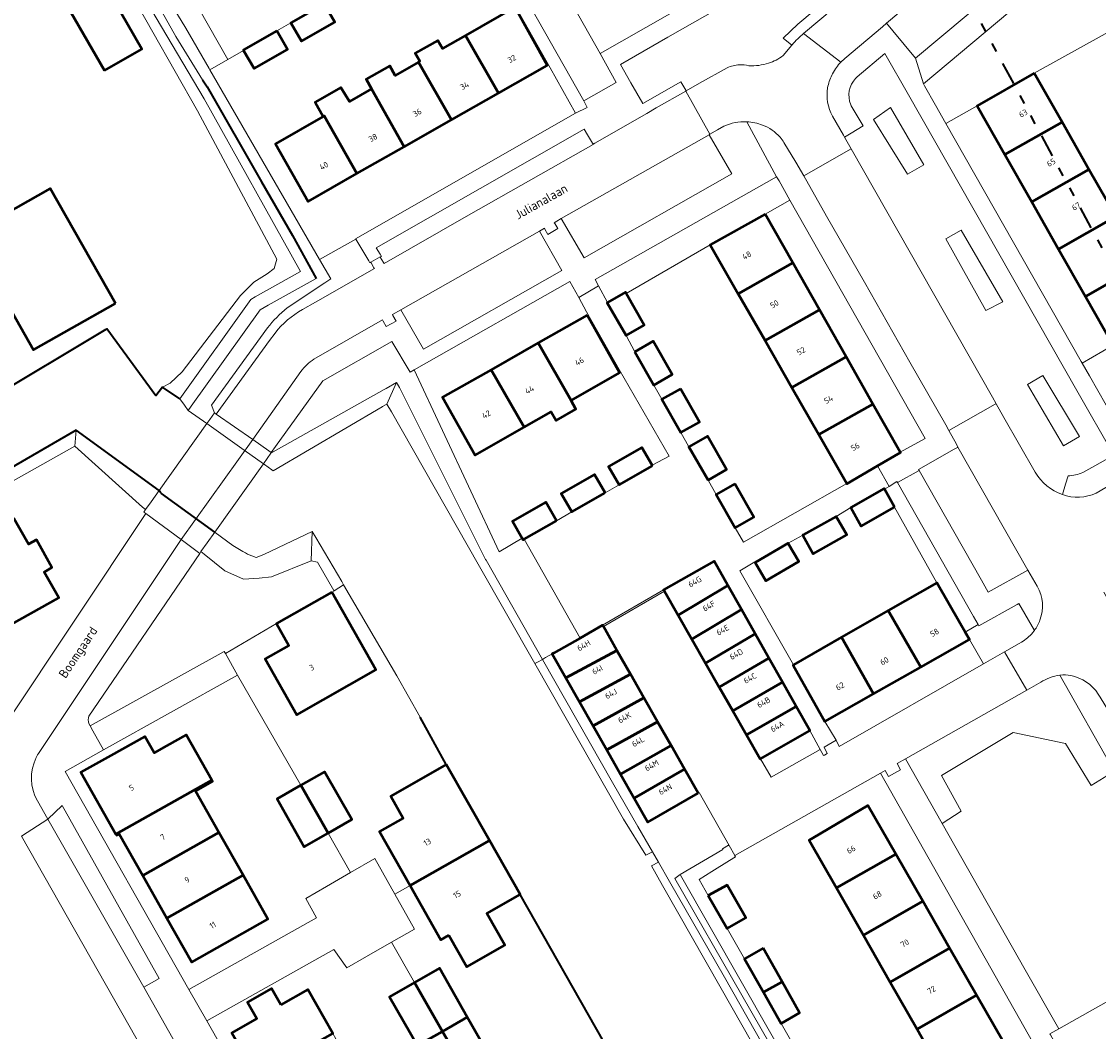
# Model space of a CAD drawing. Header units: metres. Extents: x 113441 to 115918, y 474822 to 477887.
# Tile 131 of 145: x 114630 to 114749, y 476865 to 476976. Entities that reach past the tile are written whole.
import ezdxf
from ezdxf.enums import TextEntityAlignment as Align

# ---------------------------------------------------------------- set-up
doc = ezdxf.new("R2010")
doc.units = ezdxf.units.M
doc.linetypes.add('AL-TEKENBLADGRENS', pattern=[11.5, 2.5, -1.5, 1, -1.5, 1, -1.5, 2.5])
for name, color, linetype, lineweight in [('B-WE-GK-BESCHOEIING-G', 252, 'GK-BESCHOEIING', 35), ('B-WE-GR-BEPLANTING_CULTUUR_HEESTERS-GV', 252, 'Continuous', 18), ('B-WE-GR-GRAS-GV', 252, 'Continuous', 13), ('B-WE-GR-GROENVOORZIENING-GV', 252, 'Continuous', 18), ('B-WE-IE-TERREINAFSCHEIDING_KUNSTMATIG_MUUR-GV', 252, 'Continuous', 18), ('B-WE-KW-KUNSTWERK_DEK-GV', 252, 'Continuous', 18), ('B-WE-KW-KUNSTWERK_LANDHOOFD-GV', 252, 'Continuous', 18), ('B-WE-OG-BEBOUWING-GV', 7, 'Continuous', 50), ('B-WE-OG-BEBOUWING-T18', 7, 'Continuous', 50), ('B-WE-OG-TERREIN_ERF-GV', 252, 'Continuous', 18), ('B-WE-OG-TOPOGRAFIE-T18', 7, 'Continuous', 18), ('B-WE-OG-WATER-GV', 252, 'Continuous', 18), ('B-WE-OG-WATER_SLOOT-GV', 252, 'Continuous', 18), ('B-WE-VH-VERHARDING_GESLOTEN-GV', 252, 'Continuous', 18), ('B-WE-VH-VERHARDING_OPEN-GV', 252, 'Continuous', 18), ('X-XX-AL-TEKENBLADGRENS-G', 252, 'AL-TEKENBLADGRENS', 35)]:
    doc.layers.add(name, color=color, linetype=linetype, lineweight=lineweight)
doc.styles.add('NLCS-ISO-ANNOTATIEF-T18', font='NLCS-ISO.ttf', dxfattribs={"height": 1.8})
doc.linetypes.add('GK-BESCHOEIING', pattern='A,30,-5,[1,NLCS.SHX,S=1,R=0,X=0,Y=0],-5', length=40)

msp = doc.modelspace()

# ---------------------------------------------------------------- linework, layer by layer
at = {"layer": 'B-WE-GK-BESCHOEIING-G', "ltscale": 0.5, "flags": 128}
for points in [[(114650.351, 476969.56), (114650.853, 476968.768), (114656.814, 476958.328), (114660.233, 476952.441), (114662.846, 476947.722)], [(114639.711, 476942.085), (114626.587, 476934.264), (114615.28, 476927.842)], [(114645.192, 476934.795), (114639.833, 476942.157), (114639.711, 476942.085)], [(114647.85, 476934.49), (114645.937, 476935.745), (114645.192, 476934.795)], [(114645.56, 476924.381), (114636.457, 476931.035), (114620.192, 476921.602), (114617.159, 476919.608), (114616.772, 476919.393)], [(114645.733, 476924.193), (114645.56, 476924.381)], [(114645.832, 476924.086), (114645.733, 476924.193)], [(114651.679, 476919.804), (114645.832, 476924.086)], [(114677.131, 476894.26), (114674.239, 476899.492)], [(114694.425, 476863.769), (114685.241, 476879.977)]]:
    msp.add_lwpolyline(points, dxfattribs=at)
at = {"layer": 'B-WE-GR-BEPLANTING_CULTUUR_HEESTERS-GV'}
for points in [[(114729.61, 476960.194), (114725.939, 476966.513), (114724.074, 476965.189), (114727.804, 476959.171)], [(114733.702, 476953.034), (114732.017, 476952.071), (114736.409, 476944.188), (114738.275, 476945.151)], [(114740.983, 476936.064), (114744.954, 476929.325), (114746.699, 476930.348), (114742.668, 476937.027)], [(114724.35, 476843.349), (114724.517, 476844.092), (114722.659, 476847.412), (114722.588, 476847.538), (114702.87, 476882.109), (114702.828, 476882.183), (114702.237, 476881.74), (114724.325, 476843.238)]]:
    msp.add_lwpolyline(points, close=True, dxfattribs=at)
at = {"layer": 'B-WE-GR-GRAS-GV'}
for points in [[(114664.556, 476913.208), (114664.814, 476913.353), (114664.782, 476913.407), (114662.957, 476916.519), (114662.293, 476916.67), (114657.908, 476914.914), (114656.569, 476914.748), (114654.831, 476914.659), (114652.785, 476915.58), (114650.529, 476917.392), (114650.172, 476917.679), (114650.036, 476917.487), (114637.856, 476899.588)], [(114637.857, 476898.78), (114638.006, 476898.513), (114652.735, 476906.709), (114652.857, 476906.491), (114658.469, 476909.772), (114664.556, 476913.208)], [(114611.088, 476875.711), (114613.684, 476871.118), (114615.281, 476872.001), (114615.229, 476872.158), (114615.927, 476872.576), (114615.565, 476873.196), (114618.18, 476874.641), (114619.665, 476871.938), (114617.175, 476870.512), (114616.931, 476870.852), (114616.257, 476870.472), (114616.131, 476870.625), (114614.478, 476869.714), (114626.319, 476848.766), (114645.606, 476859.688), (114630.451, 476886.382)]]:
    msp.add_lwpolyline(points, dxfattribs=at)
msp.add_lwpolyline([(114637.856, 476899.588, 0.1992571), (114637.857, 476898.78)], format="xyb", dxfattribs=at)
at = {"layer": 'B-WE-GR-GROENVOORZIENING-GV'}
for points in [[(114715.745, 476975.667), (114724.511, 476983.056), (114724.082, 476983.797), (114723.74, 476984.387), (114722.634, 476986.299), (114721.273, 476985.524), (114701.459, 476974.241), (114696.26, 476971.249), (114697.424, 476969.213), (114698.722, 476966.942), (114702.911, 476969.34), (114703.441, 476968.423), (114703.489, 476968.34), (114704.961, 476969.178), (114707.984, 476970.863)], [(114714.135, 476972.239), (114715.106, 476973.366), (114714.134, 476974.142), (114715.745, 476975.667)], [(114727.907, 476967.884), (114725.304, 476972.453), (114722.275, 476969.881)], [(114747.078, 476926.384), (114750.295, 476928.188), (114750.477, 476928.29), (114746.417, 476935.394), (114727.907, 476967.884)], [(114721.571, 476966.814), (114721.595, 476966.758), (114721.619, 476966.702), (114722.953, 476964.507), (114721.61, 476963.687), (114720.903, 476963.256), (114721.625, 476961.976), (114737.143, 476934.653), (114737.552, 476933.936), (114738.412, 476932.431), (114741.852, 476926.407)], [(114668.828, 476949.496), (114668.731, 476949.448), (114668.605, 476949.66), (114667.187, 476952.04), (114663.194, 476949.808), (114664.43, 476947.669), (114663.775, 476947.233), (114659.625, 476944.465)], [(114661.313, 476944.291), (114662.768, 476945.088), (114669.225, 476948.806), (114669.181, 476948.883), (114668.828, 476949.496)], [(114657.479, 476942.27), (114651.313, 476933.793), (114651.646, 476932.923), (114651.85, 476932.781), (114657.692, 476940.906), (114658.308, 476941.706)], [(114744.832, 476923.946), (114745.178, 476925.099), (114745.451, 476926.008)], [(114741.753, 476909.007), (114740.033, 476911.977), (114739.864, 476911.882), (114735.659, 476909.517), (114735.585, 476909.651), (114734.136, 476908.836), (114734.605, 476908.019), (114736.147, 476905.333), (114738.475, 476906.667), (114740.079, 476907.586), (114740.338, 476907.735)], [(114724.325, 476843.238), (114702.237, 476881.74), (114702.828, 476882.183), (114707.509, 476884.943), (114707.464, 476885.018), (114708.127, 476885.412), (114708.173, 476885.335), (114708.224, 476885.365), (114704.91, 476891.19), (114704.8, 476891.126), (114699.291, 476887.947), (114697.789, 476890.587), (114696.287, 476893.227), (114694.785, 476895.867), (114693.283, 476898.506), (114691.781, 476901.146), (114690.279, 476903.786), (114688.777, 476906.426), (114688.908, 476906.501), (114688.047, 476906.024), (114687.698, 476905.831), (114695.404, 476892.288), (114698.181, 476887.458), (114699.774, 476884.687), (114700.434, 476883.537), (114701.659, 476881.407), (114707.702, 476870.895), (114717.041, 476854.442)], [(114742.459, 476903.321), (114740.924, 476902.436), (114727.588, 476894.896), (114731.63, 476887.768), (114733.696, 476889.141), (114731.56, 476893.077), (114739.432, 476897.801), (114745.168, 476896.564), (114747.98, 476891.953), (114749.409, 476892.837), (114749.652, 476892.988), (114750.534, 476893.534), (114744.565, 476904.112)]]:
    msp.add_lwpolyline(points, dxfattribs=at)
for points in [[(114648.882, 476979.301), (114648.756, 476979.229), (114645.513, 476984.874), (114643.418, 476983.634), (114648.493, 476975.217), (114651.062, 476970.813), (114651.156, 476970.65), (114653.135, 476971.786)], [(114751.915, 476975.944), (114750.591, 476978.281), (114749.546, 476980.125), (114747.321, 476984.053), (114747.179, 476983.933), (114729.562, 476969.108), (114729.681, 476968.899), (114730.888, 476966.774), (114732.032, 476964.758), (114735.448, 476966.7), (114741.738, 476970.276)], [(114729.61, 476960.194), (114727.804, 476959.171), (114724.074, 476965.189), (114725.939, 476966.513)], [(114693.273, 476962.448), (114693.257, 476962.475), (114693.194, 476962.579), (114692.641, 476963.498), (114692.27, 476964.116), (114669.432, 476951.096), (114669.867, 476950.375), (114670.011, 476950.136), (114669.878, 476950.062), (114670.211, 476949.47), (114670.284, 476949.342), (114679.581, 476954.678)], [(114706.142, 476951.399), (114712.178, 476954.786), (114714.897, 476956.311), (114713.69, 476958.437), (114713.429, 476958.897), (114693.492, 476947.592), (114693.87, 476946.885), (114694.842, 476945.064), (114696.811, 476946.193), (114696.892, 476946.047)], [(114733.702, 476953.034), (114738.275, 476945.151), (114736.409, 476944.188), (114732.017, 476952.071)], [(114769.617, 476944.888), (114769.372, 476945.317), (114767.639, 476948.351), (114766.873, 476949.694), (114764.915, 476948.578), (114756.712, 476943.938), (114750.423, 476940.362), (114746.991, 476938.411), (114747.798, 476937.001), (114749.649, 476933.769), (114749.72, 476933.644), (114749.751, 476933.661)], [(114685.677, 476919.048), (114685.568, 476918.986), (114685.47, 476919.157), (114682.936, 476917.667), (114673.587, 476937.673), (114673.142, 476937.421), (114671.158, 476940.776), (114663.554, 476936.44), (114658.369, 476929.229), (114657.899, 476928.576), (114657.854, 476928.513), (114670.304, 476935.506), (114670.519, 476935.627), (114671.673, 476936.275), (114671.981, 476935.731), (114681.445, 476916.819), (114681.5, 476916.723), (114687.698, 476905.831), (114688.047, 476906.024), (114688.908, 476906.501), (114691.847, 476908.181)], [(114740.983, 476936.064), (114742.668, 476937.027), (114746.699, 476930.348), (114744.954, 476929.325)], [(114726.706, 476925.272), (114726.65, 476925.371), (114725.813, 476924.855), (114725.287, 476924.53), (114726.399, 476922.58), (114731.023, 476914.259), (114733.599, 476909.772), (114734.136, 476908.836), (114735.585, 476909.651), (114735.063, 476910.551)], [(114750.534, 476893.534), (114749.652, 476892.988), (114749.409, 476892.837), (114747.98, 476891.953), (114745.168, 476896.564), (114739.432, 476897.801), (114731.56, 476893.077), (114733.696, 476889.141), (114731.63, 476887.768), (114740.74, 476871.7), (114744.428, 476865.195), (114752.5, 476869.754), (114760.224, 476874.116), (114761.075, 476874.597), (114761.198, 476874.666), (114757.819, 476880.704), (114756.976, 476880.205), (114756.427, 476881.177), (114757.232, 476881.663)]]:
    msp.add_lwpolyline(points, close=True, dxfattribs=at)
for points in [[(114710.388, 476971.093, 0.0803303), (114712.534, 476971.37)], [(114712.534, 476971.37, 0.096842), (114714.135, 476972.239)], [(114707.984, 476970.863, -0.1021575), (114709.355, 476971.208)], [(114709.355, 476971.208, -0.0764981), (114710.388, 476971.093)], [(114722.107, 476969.715, 0.2911324), (114721.571, 476966.814)], [(114722.275, 476969.881, 0.0239512), (114722.107, 476969.715)], [(114659.625, 476944.465, 0.0551697), (114657.479, 476942.27)], [(114658.308, 476941.706, -0.1003609), (114661.313, 476944.291)], [(114741.852, 476926.407, 0.1796668), (114744.832, 476923.946)], [(114745.451, 476926.008, 0.1048113), (114747.078, 476926.384)], [(114740.338, 476907.735, 0.0873245), (114741.567, 476908.771)], [(114741.567, 476908.771, 0.018695), (114741.753, 476909.007)], [(114744.565, 476904.112, 0.0521822), (114743.417, 476903.795)], [(114743.417, 476903.795, 0.0460243), (114742.459, 476903.321)]]:
    msp.add_lwpolyline(points, format="xyb", dxfattribs=at)
at = {"layer": 'B-WE-IE-TERREINAFSCHEIDING_KUNSTMATIG_MUUR-GV'}
msp.add_lwpolyline([(114701.097, 476913.326), (114701.015, 476913.469), (114694.309, 476909.587), (114694.392, 476909.441)], close=True, dxfattribs=at)
at = {"layer": 'B-WE-KW-KUNSTWERK_DEK-GV'}
msp.add_lwpolyline([(114657.024, 476927.342), (114657.854, 476928.513), (114657.899, 476928.576), (114657.609, 476928.778), (114655.856, 476929.997), (114651.85, 476932.781), (114651.646, 476932.923), (114651.128, 476932.195), (114650.81, 476931.749), (114645.56, 476924.381), (114644.678, 476923.143), (114644.081, 476922.305), (114643.881, 476922.024), (114644.092, 476921.869), (114647.988, 476918.997), (114650.036, 476917.487), (114650.172, 476917.679), (114650.856, 476918.644), (114651.679, 476919.804)], close=True, dxfattribs=at)
at = {"layer": 'B-WE-KW-KUNSTWERK_LANDHOOFD-GV'}
for points in [[(114657.899, 476928.576), (114657.609, 476928.778), (114655.856, 476929.997), (114651.85, 476932.781), (114651.646, 476932.923), (114651.128, 476932.195), (114650.81, 476931.749), (114654.934, 476928.824), (114657.024, 476927.342), (114657.854, 476928.513)], [(114645.832, 476924.086), (114645.733, 476924.193), (114645.56, 476924.381), (114644.678, 476923.143), (114644.081, 476922.305), (114643.881, 476922.024), (114644.092, 476921.869), (114647.988, 476918.997), (114650.036, 476917.487), (114650.172, 476917.679), (114650.856, 476918.644), (114651.679, 476919.804)]]:
    msp.add_lwpolyline(points, close=True, dxfattribs=at)
at = {"layer": 'B-WE-OG-BEBOUWING-GV'}
for points in [[(114639.569, 476970.569), (114643.67, 476972.925), (114639.048, 476980.972), (114634.946, 476978.616)], [(114663.722, 476977.918), (114660.056, 476975.828), (114661.22, 476973.787), (114664.884, 476975.881)], [(114684.656, 476977.531), (114679.225, 476974.434), (114682.872, 476968.099), (114688.223, 476971.144)], [(114658.501, 476974.922), (114654.835, 476972.832), (114654.857, 476972.794), (114655.999, 476970.791), (114659.662, 476972.885)], [(114679.225, 476974.434), (114676.703, 476972.996), (114676.198, 476973.881), (114673.722, 476972.488), (114674.233, 476971.588), (114674.072, 476971.496), (114677.686, 476965.147), (114682.872, 476968.099)], [(114674.072, 476971.496), (114671.508, 476970.034), (114670.924, 476971.082), (114668.334, 476969.618), (114668.901, 476968.548), (114672.499, 476962.195), (114677.686, 476965.147)], [(114741.738, 476970.276), (114735.448, 476966.7), (114738.502, 476961.328), (114744.792, 476964.904)], [(114668.901, 476968.548), (114666.487, 476967.171), (114665.553, 476968.713), (114662.708, 476967.104), (114663.601, 476965.526), (114663.703, 476965.584), (114667.312, 476959.242), (114672.499, 476962.195)], [(114663.703, 476965.584), (114663.601, 476965.526), (114658.349, 476962.532), (114661.951, 476956.191), (114667.312, 476959.242)], [(114745.939, 476962.887), (114744.792, 476964.904), (114738.502, 476961.328), (114741.458, 476956.13), (114747.748, 476959.706)], [(114747.748, 476959.706), (114741.458, 476956.13), (114744.413, 476950.932), (114750.703, 476954.508)], [(114640.769, 476944.974), (114633.586, 476957.61), (114624.581, 476952.498), (114631.755, 476939.85)], [(114712.178, 476954.786), (114706.142, 476951.399), (114709.206, 476946.04), (114715.207, 476949.439)], [(114750.703, 476954.508), (114744.413, 476950.932), (114747.369, 476945.733), (114753.658, 476949.309)], [(114715.207, 476949.439), (114709.206, 476946.04), (114712.16, 476940.873), (114718.14, 476944.26)], [(114753.658, 476949.309), (114747.369, 476945.733), (114750.423, 476940.362), (114756.712, 476943.938)], [(114696.892, 476946.047), (114696.811, 476946.193), (114694.842, 476945.064), (114694.81, 476945.045), (114696.881, 476941.435), (114698.882, 476942.584)], [(114718.14, 476944.26), (114712.16, 476940.873), (114715.115, 476935.706), (114721.073, 476939.081)], [(114692.595, 476943.682), (114687.238, 476940.63), (114690.846, 476934.312), (114696.149, 476937.348)], [(114687.238, 476940.63), (114682.064, 476937.682), (114685.672, 476931.349), (114688.638, 476933.048), (114689.22, 476932.081), (114691.363, 476933.336), (114690.846, 476934.312)], [(114697.833, 476939.653), (114699.927, 476935.99), (114701.964, 476937.151), (114699.874, 476940.817)], [(114721.073, 476939.081), (114715.115, 476935.706), (114718.069, 476930.539), (114724.007, 476933.903)], [(114682.064, 476937.682), (114676.729, 476934.643), (114680.29, 476928.268), (114685.672, 476931.349)], [(114702.856, 476935.588), (114700.815, 476934.424), (114702.909, 476930.76), (114704.946, 476931.922)], [(114724.007, 476933.903), (114718.069, 476930.539), (114721.133, 476925.18), (114721.156, 476925.14), (114724.507, 476927.094), (114727.03, 476928.565), (114727.005, 476928.61)], [(114705.891, 476925.531), (114707.928, 476926.692), (114705.838, 476930.358), (114703.797, 476929.194)], [(114699.787, 476927.098), (114699.746, 476927.17), (114698.625, 476929.135), (114694.959, 476927.045), (114696.123, 476925.004)], [(114694.583, 476924.131), (114693.422, 476926.168), (114689.756, 476924.078), (114690.919, 476922.037)], [(114708.82, 476925.129), (114706.779, 476923.965), (114708.873, 476920.301), (114710.91, 476921.462)], [(114726.399, 476922.58), (114725.287, 476924.53), (114725.238, 476924.617), (114721.572, 476922.527), (114722.736, 476920.486)], [(114689.232, 476921.08), (114688.07, 476923.117), (114684.404, 476921.027), (114685.47, 476919.157), (114685.568, 476918.986), (114685.677, 476919.048)], [(114621.07, 476916.486), (114624.53, 476910.387), (114626.929, 476911.742), (114628.394, 476909.147), (114634.533, 476912.614), (114632.938, 476915.425), (114633.791, 476915.927), (114632.083, 476918.966), (114631.211, 476918.497), (114629.597, 476921.325)], [(114716.331, 476919.51), (114716.298, 476919.492), (114717.446, 476917.442), (114721.126, 476919.507), (114719.981, 476921.553)], [(114714.714, 476918.583), (114714.702, 476918.603), (114711.074, 476916.497), (114711.052, 476916.484), (114712.232, 476914.452), (114715.879, 476916.575)], [(114708.067, 476913.962), (114706.565, 476916.623), (114701.015, 476913.469), (114701.097, 476913.326), (114702.601, 476910.692)], [(114709.569, 476911.301), (114708.067, 476913.962), (114702.601, 476910.692), (114704.105, 476908.058)], [(114733.599, 476909.772), (114731.023, 476914.259), (114725.696, 476911.206), (114729.266, 476904.987), (114734.605, 476908.019), (114734.136, 476908.836)], [(114664.556, 476913.208), (114658.469, 476909.772), (114659.812, 476907.366), (114657.213, 476905.877), (114660.686, 476899.729), (114669.391, 476904.672)], [(114711.071, 476908.64), (114709.569, 476911.301), (114704.105, 476908.058), (114705.609, 476905.424)], [(114725.696, 476911.206), (114720.564, 476908.264), (114724.079, 476902.043), (114729.266, 476904.987)], [(114695.879, 476906.825), (114694.392, 476909.441), (114694.309, 476909.587), (114691.847, 476908.181), (114688.908, 476906.501), (114688.777, 476906.426), (114690.279, 476903.786)], [(114712.574, 476905.979), (114711.071, 476908.64), (114705.609, 476905.424), (114707.113, 476902.791)], [(114720.564, 476908.264), (114715.277, 476905.233), (114715.237, 476905.21), (114718.74, 476899.011), (114724.079, 476902.043)], [(114697.366, 476904.208), (114695.879, 476906.825), (114690.279, 476903.786), (114691.781, 476901.146)], [(114714.076, 476903.318), (114712.574, 476905.979), (114707.113, 476902.791), (114708.617, 476900.157)], [(114698.853, 476901.592), (114697.366, 476904.208), (114691.781, 476901.146), (114693.283, 476898.506)], [(114715.578, 476900.657), (114714.076, 476903.318), (114708.617, 476900.157), (114710.121, 476897.523)], [(114700.339, 476898.975), (114698.853, 476901.592), (114693.283, 476898.506), (114694.785, 476895.867)], [(114717.056, 476897.982), (114717.08, 476897.996), (114715.578, 476900.657), (114710.121, 476897.523), (114711.625, 476894.889), (114711.652, 476894.904)], [(114701.826, 476896.359), (114700.339, 476898.975), (114694.785, 476895.867), (114696.287, 476893.227)], [(114651.345, 476892.563), (114648.539, 476897.525), (114646.37, 476896.308), (114645.043, 476895.564), (114644.016, 476897.337), (114640.26, 476895.247), (114636.975, 476893.419), (114640.827, 476886.616)], [(114703.313, 476893.742), (114701.826, 476896.359), (114696.287, 476893.227), (114697.789, 476890.587)], [(114661.139, 476891.986), (114664.129, 476886.727), (114666.746, 476888.221), (114663.747, 476893.475)], [(114677.131, 476894.26), (114671.029, 476890.785), (114672.392, 476888.389), (114669.787, 476886.903), (114673.161, 476880.954), (114681.876, 476885.903)], [(114704.8, 476891.126), (114703.313, 476893.742), (114697.789, 476890.587), (114699.291, 476887.947)], [(114649.565, 476891.327), (114651.443, 476892.389), (114651.345, 476892.563), (114640.827, 476886.616), (114640.896, 476886.494), (114641.163, 476886.659), (114643.767, 476882.075), (114652.129, 476886.803)], [(114661.139, 476891.986), (114658.53, 476890.497), (114661.511, 476885.233), (114664.129, 476886.727)], [(114717.433, 476886.217), (114717.011, 476885.968), (114720, 476880.717), (114726.52, 476884.404), (114723.451, 476889.77)], [(114654.791, 476882.105), (114652.129, 476886.803), (114643.767, 476882.075), (114646.435, 476877.38)], [(114677.411, 476875.506), (114679.376, 476872.021), (114683.557, 476874.408), (114681.573, 476877.883), (114685.241, 476879.977), (114681.876, 476885.903), (114673.161, 476880.954), (114676.534, 476875.005)], [(114726.52, 476884.404), (114720, 476880.717), (114722.965, 476875.508), (114729.478, 476879.234)], [(114654.791, 476882.105), (114646.435, 476877.38), (114649.176, 476872.554), (114657.527, 476877.276)], [(114705.915, 476879.883), (114707.993, 476876.234), (114710.046, 476877.403), (114708.004, 476881.007)], [(114729.478, 476879.234), (114722.965, 476875.508), (114725.903, 476870.347), (114732.435, 476874.065)], [(114711.94, 476874.062), (114709.893, 476872.896), (114711.983, 476869.226), (114714.02, 476870.391)], [(114732.435, 476874.065), (114725.903, 476870.347), (114728.857, 476865.157), (114735.392, 476868.896)], [(114673.637, 476870.305), (114676.705, 476864.929), (114679.439, 476866.493), (114676.369, 476871.871)], [(114658.956, 476867.845), (114657.937, 476869.647), (114655.275, 476868.137), (114656.294, 476866.336), (114653.563, 476864.787), (114656.297, 476859.957), (114664.658, 476864.698), (114661.926, 476869.529)], [(114673.637, 476870.305), (114670.904, 476868.738), (114673.971, 476863.365), (114676.705, 476864.929)], [(114714.02, 476870.391), (114711.983, 476869.226), (114713.928, 476865.81), (114715.96, 476866.967)], [(114735.392, 476868.896), (114728.857, 476865.157), (114731.803, 476859.981), (114738.349, 476863.726)], [(114679.439, 476866.493), (114676.705, 476864.929), (114679.774, 476859.554), (114682.509, 476861.115)], [(114676.705, 476864.929), (114673.971, 476863.365), (114677.038, 476857.992), (114679.774, 476859.554)]]:
    msp.add_lwpolyline(points, close=True, dxfattribs=at)
at = {"layer": 'B-WE-OG-TERREIN_ERF-GV'}
for points in [[(114682.793, 476992.339), (114694.02, 476972.435), (114721.526, 476988.127)], [(114626.587, 476934.264), (114639.711, 476942.085), (114639.833, 476942.157), (114645.192, 476934.795), (114645.937, 476935.745), (114646.768, 476936.201), (114648.098, 476937.464), (114654.525, 476945.831), (114655.996, 476947.294), (114657.453, 476948.212), (114658.219, 476948.807), (114658.519, 476949.823), (114649.793, 476966.157), (114637.53, 476987.804)], [(114663.722, 476977.918), (114664.884, 476975.881), (114661.22, 476973.787), (114660.056, 476975.828), (114658.501, 476974.922), (114659.662, 476972.885), (114655.999, 476970.791), (114654.857, 476972.794), (114653.135, 476971.786), (114651.156, 476970.65), (114663.194, 476949.808), (114667.187, 476952.04), (114667.168, 476952.072), (114691.317, 476965.875), (114688.544, 476970.858), (114679.817, 476986.341)], [(114628.65, 476898.641), (114644.092, 476921.869), (114643.881, 476922.024), (114644.081, 476922.305), (114643.751, 476922.556), (114636.313, 476929.291), (114617.276, 476918.565)], [(114741.707, 476863.519), (114724.832, 476893.332), (114708.85, 476884.265), (114708.82, 476884.248), (114708.903, 476884.109), (114708.24, 476883.714), (114706.29, 476882.494), (114704.916, 476881.633), (114705.915, 476879.883), (114708.004, 476881.007), (114710.046, 476877.403), (114707.993, 476876.234), (114709.893, 476872.896), (114711.94, 476874.062), (114714.02, 476870.391), (114715.96, 476866.967), (114713.928, 476865.81), (114715.833, 476862.465)], [(114731.803, 476859.981), (114728.857, 476865.157), (114725.903, 476870.347), (114722.965, 476875.508), (114720, 476880.717), (114717.011, 476885.968), (114717.433, 476886.217), (114723.451, 476889.77), (114726.52, 476884.404), (114729.478, 476879.234), (114732.435, 476874.065), (114735.392, 476868.896), (114738.349, 476863.726)]]:
    msp.add_lwpolyline(points, dxfattribs=at)
for points in [[(114639.569, 476970.569), (114634.946, 476978.616), (114639.048, 476980.972), (114643.67, 476972.925)], [(114668.901, 476968.548), (114668.334, 476969.618), (114670.924, 476971.082), (114671.508, 476970.034), (114674.072, 476971.496), (114674.233, 476971.588), (114673.722, 476972.488), (114676.198, 476973.881), (114676.703, 476972.996), (114679.225, 476974.434), (114684.656, 476977.531), (114688.223, 476971.144), (114682.872, 476968.099), (114677.686, 476965.147), (114672.499, 476962.195), (114667.312, 476959.242), (114661.951, 476956.191), (114658.349, 476962.532), (114663.601, 476965.526), (114662.708, 476967.104), (114665.553, 476968.713), (114666.487, 476967.171)], [(114744.413, 476950.932), (114741.458, 476956.13), (114738.502, 476961.328), (114735.448, 476966.7), (114732.032, 476964.758), (114746.901, 476938.568), (114746.991, 476938.411), (114750.423, 476940.362), (114747.369, 476945.733)], [(114640.769, 476944.974), (114631.755, 476939.85), (114624.581, 476952.498), (114633.586, 476957.61)], [(114714.897, 476956.311), (114712.178, 476954.786), (114715.207, 476949.439), (114718.14, 476944.26), (114721.073, 476939.081), (114724.007, 476933.903), (114727.005, 476928.61), (114729.767, 476930.108)], [(114721.133, 476925.18), (114718.069, 476930.539), (114715.115, 476935.706), (114712.16, 476940.873), (114709.206, 476946.04), (114706.142, 476951.399), (114696.892, 476946.047), (114698.882, 476942.584), (114696.881, 476941.435), (114697.833, 476939.653), (114699.874, 476940.817), (114701.964, 476937.151), (114699.927, 476935.99), (114700.815, 476934.424), (114702.856, 476935.588), (114704.946, 476931.922), (114702.909, 476930.76), (114703.797, 476929.194), (114705.838, 476930.358), (114707.928, 476926.692), (114705.891, 476925.531), (114706.779, 476923.965), (114708.82, 476925.129), (114710.91, 476921.462), (114708.873, 476920.301), (114709.775, 476918.713)], [(114689.756, 476924.078), (114693.422, 476926.168), (114694.583, 476924.131), (114696.123, 476925.004), (114694.959, 476927.045), (114698.625, 476929.135), (114699.746, 476927.17), (114701.612, 476928.191), (114696.125, 476937.707), (114692.553, 476944.058), (114691.696, 476945.601), (114690.701, 476947.392), (114674.687, 476938.298), (114673.587, 476937.673), (114682.936, 476917.667), (114685.47, 476919.157), (114684.404, 476921.027), (114688.07, 476923.117), (114689.232, 476921.08), (114690.919, 476922.037)], [(114680.29, 476928.268), (114676.729, 476934.643), (114682.064, 476937.682), (114687.238, 476940.63), (114692.595, 476943.682), (114696.149, 476937.348), (114690.846, 476934.312), (114691.363, 476933.336), (114689.22, 476932.081), (114688.638, 476933.048), (114685.672, 476931.349)], [(114726.399, 476922.58), (114722.736, 476920.486), (114721.572, 476922.527), (114719.981, 476921.553), (114721.126, 476919.507), (114717.446, 476917.442), (114716.298, 476919.492), (114714.702, 476918.603), (114714.714, 476918.583), (114715.879, 476916.575), (114712.232, 476914.452), (114711.052, 476916.484), (114711.074, 476916.497), (114711.042, 476916.553), (114709.384, 476915.579), (114715.277, 476905.233), (114720.564, 476908.264), (114725.696, 476911.206), (114731.023, 476914.259)], [(114626.929, 476911.742), (114624.53, 476910.387), (114621.07, 476916.486), (114629.597, 476921.325), (114631.211, 476918.497), (114632.083, 476918.966), (114633.791, 476915.927), (114632.938, 476915.425), (114634.533, 476912.614), (114628.394, 476909.147)], [(114677.131, 476894.26), (114674.239, 476899.492), (114671.68, 476904.017), (114665.82, 476914.03), (114664.814, 476913.353), (114664.556, 476913.208), (114669.391, 476904.672), (114660.686, 476899.729), (114657.213, 476905.877), (114659.812, 476907.366), (114658.469, 476909.772), (114652.857, 476906.491), (114654.186, 476904.109), (114661.139, 476891.986), (114663.747, 476893.475), (114666.746, 476888.221), (114664.129, 476886.727), (114666.597, 476882.386), (114669.275, 476883.933), (114671.459, 476880.021), (114673.161, 476880.954), (114669.787, 476886.903), (114672.392, 476888.389), (114671.029, 476890.785)], [(114736.147, 476905.333), (114734.605, 476908.019), (114729.266, 476904.987), (114724.079, 476902.043), (114718.74, 476899.011), (114719.956, 476896.944), (114720.312, 476896.256)], [(114664.129, 476886.727), (114661.511, 476885.233), (114658.53, 476890.497), (114661.139, 476891.986), (114654.186, 476904.109), (114639.466, 476895.893), (114635.243, 476893.515), (114648.849, 476869.531), (114662.862, 476877.422), (114661.694, 476879.555), (114663.979, 476880.875), (114666.597, 476882.386)], [(114646.435, 476877.38), (114643.767, 476882.075), (114641.163, 476886.659), (114640.896, 476886.494), (114640.827, 476886.616), (114636.975, 476893.419), (114640.26, 476895.247), (114644.016, 476897.337), (114645.043, 476895.564), (114646.37, 476896.308), (114648.539, 476897.525), (114651.345, 476892.563), (114651.443, 476892.389), (114649.565, 476891.327), (114652.129, 476886.803), (114654.791, 476882.105), (114657.527, 476877.276), (114649.176, 476872.554)], [(114685.241, 476879.977), (114681.573, 476877.883), (114683.557, 476874.408), (114679.376, 476872.021), (114677.411, 476875.506), (114676.534, 476875.005), (114673.161, 476880.954), (114671.459, 476880.021), (114673.618, 476876.153), (114671.112, 476874.729), (114673.637, 476870.305), (114676.369, 476871.871), (114679.439, 476866.493), (114682.509, 476861.115), (114679.774, 476859.554), (114682.635, 476854.543), (114684.251, 476855.455), (114685.291, 476856.042), (114685.506, 476855.612), (114685.558, 476855.507), (114687.352, 476851.919), (114689.071, 476852.895), (114685.698, 476858.834), (114694.425, 476863.769)], [(114673.971, 476863.365), (114670.904, 476868.738), (114673.637, 476870.305), (114671.112, 476874.729), (114668.373, 476873.171), (114666.186, 476871.928), (114664.778, 476873.941), (114650.812, 476866.073), (114664.75, 476841.503), (114675.239, 476847.487), (114678.677, 476849.406), (114677.494, 476851.545), (114677.453, 476851.618), (114682.635, 476854.543), (114679.774, 476859.554), (114677.038, 476857.992)], [(114672.513, 476850.163), (114670.513, 476849.019), (114671.527, 476847.257), (114668.427, 476845.526), (114668.477, 476845.439), (114665.191, 476843.604), (114661.342, 476850.403), (114661.277, 476850.518), (114661.55, 476850.678), (114658.957, 476855.258), (114656.297, 476859.957), (114653.563, 476864.787), (114656.294, 476866.336), (114655.275, 476868.137), (114657.937, 476869.647), (114658.956, 476867.845), (114661.926, 476869.529), (114664.658, 476864.698), (114667.315, 476859.997), (114669.973, 476855.296), (114670.129, 476855.021), (114669.832, 476854.851)]]:
    msp.add_lwpolyline(points, close=True, dxfattribs=at)
at = {"layer": 'B-WE-OG-WATER-GV'}
msp.add_lwpolyline([(114640.97, 476985.828), (114638.185, 476990.363), (114637.506, 476989.997), (114637.375, 476989.926), (114639.504, 476986.105), (114650.51, 476967.463), (114661.12, 476948.476), (114656.116, 476945.681), (114655.632, 476945.411), (114647.85, 476934.49), (114648.346, 476933.792), (114648.77, 476933.196), (114649.106, 476933.668), (114656.657, 476944.265), (114657.551, 476944.764), (114662.846, 476947.722), (114660.233, 476952.441), (114656.814, 476958.328), (114650.853, 476968.768), (114650.351, 476969.56), (114647.422, 476974.321)], close=True, dxfattribs=at)
for points in [[(114722.952, 476842.207), (114707.323, 476869.631), (114700.903, 476880.972), (114699.678, 476883.136), (114700.434, 476883.537), (114699.774, 476884.687), (114699.057, 476884.306), (114696.591, 476888.262), (114686.853, 476905.363), (114680.623, 476916.302), (114671.098, 476933.03), (114670.597, 476933.909), (114670.114, 476933.625), (114670.078, 476933.604), (114658.109, 476926.573), (114657.402, 476927.074), (114657.304, 476927.143), (114657.024, 476927.342), (114654.934, 476928.824), (114650.81, 476931.749), (114648.77, 476933.196), (114648.346, 476933.792), (114647.85, 476934.49), (114645.937, 476935.745), (114645.192, 476934.795), (114639.833, 476942.157), (114639.711, 476942.085), (114626.587, 476934.264)], [(114620.192, 476921.602), (114636.457, 476931.035), (114645.56, 476924.381), (114645.733, 476924.193), (114645.832, 476924.086), (114651.679, 476919.804), (114651.721, 476919.777), (114653.68, 476918.344), (114654.785, 476917.708), (114655.047, 476917.557), (114655.294, 476917.415), (114656.24, 476917.049), (114657.068, 476917.369), (114657.902, 476917.765), (114662.389, 476919.894), (114662.775, 476919.235), (114665.633, 476914.393), (114665.82, 476914.03), (114671.68, 476904.017), (114674.239, 476899.492), (114677.131, 476894.26), (114681.876, 476885.903), (114685.241, 476879.977), (114694.425, 476863.769)]]:
    msp.add_lwpolyline(points, dxfattribs=at)
at = {"layer": 'B-WE-OG-WATER_SLOOT-GV'}
for points in [[(114650.51, 476967.463), (114639.504, 476986.105), (114637.375, 476989.926), (114637.506, 476989.997), (114638.185, 476990.363), (114640.97, 476985.828), (114647.422, 476974.321), (114650.351, 476969.56), (114650.853, 476968.768), (114656.814, 476958.328), (114660.233, 476952.441), (114662.846, 476947.722), (114657.551, 476944.764), (114656.657, 476944.265), (114649.106, 476933.668), (114648.77, 476933.196), (114650.81, 476931.749), (114651.128, 476932.195), (114651.646, 476932.923), (114651.313, 476933.793), (114657.479, 476942.27)], [(114637.53, 476987.804), (114649.793, 476966.157), (114658.519, 476949.823), (114658.219, 476948.807), (114657.453, 476948.212), (114655.996, 476947.294), (114654.525, 476945.831), (114648.098, 476937.464), (114646.768, 476936.201), (114645.937, 476935.745), (114647.85, 476934.49), (114655.632, 476945.411), (114656.116, 476945.681), (114661.12, 476948.476), (114650.51, 476967.463)], [(114659.625, 476944.465), (114663.775, 476947.233), (114664.43, 476947.669), (114663.194, 476949.808), (114651.156, 476970.65), (114651.062, 476970.813), (114648.493, 476975.217), (114643.418, 476983.634)]]:
    msp.add_lwpolyline(points, dxfattribs=at)
msp.add_lwpolyline([(114657.479, 476942.27, -0.0551697), (114659.625, 476944.465)], format="xyb", dxfattribs=at)
for points in [[(114670.078, 476933.604), (114670.114, 476933.625), (114670.597, 476933.909), (114671.673, 476936.275), (114670.519, 476935.627), (114670.304, 476935.506), (114657.854, 476928.513), (114657.024, 476927.342), (114657.304, 476927.143), (114657.402, 476927.074), (114658.109, 476926.573)], [(114671.981, 476935.731), (114671.673, 476936.275), (114670.597, 476933.909), (114671.098, 476933.03), (114680.623, 476916.302), (114686.853, 476905.363), (114687.134, 476905.519), (114687.698, 476905.831), (114681.5, 476916.723), (114681.445, 476916.819)], [(114636.313, 476929.291), (114636.457, 476931.035), (114620.192, 476921.602), (114617.159, 476919.608), (114616.772, 476919.393), (114617.276, 476918.565)], [(114636.457, 476931.035), (114636.313, 476929.291), (114643.751, 476922.556), (114644.081, 476922.305), (114644.678, 476923.143), (114645.56, 476924.381)], [(114662.293, 476916.67), (114662.389, 476919.894), (114657.902, 476917.765), (114657.068, 476917.369), (114656.24, 476917.049), (114655.294, 476917.415), (114655.047, 476917.557), (114654.785, 476917.708), (114653.68, 476918.344), (114651.721, 476919.777), (114651.679, 476919.804), (114650.856, 476918.644), (114650.172, 476917.679), (114650.529, 476917.392), (114652.785, 476915.58), (114654.831, 476914.659), (114656.569, 476914.748), (114657.908, 476914.914)], [(114662.389, 476919.894), (114662.293, 476916.67), (114662.957, 476916.519), (114664.782, 476913.407), (114664.814, 476913.353), (114665.82, 476914.03), (114665.633, 476914.393), (114662.775, 476919.235)], [(114687.698, 476905.831), (114687.134, 476905.519), (114686.853, 476905.363), (114696.591, 476888.262), (114699.057, 476884.306), (114699.774, 476884.687), (114698.181, 476887.458), (114695.404, 476892.288)], [(114701.659, 476881.407), (114700.434, 476883.537), (114699.678, 476883.136), (114700.903, 476880.972), (114707.323, 476869.631), (114722.952, 476842.207), (114723.782, 476842.68), (114717.041, 476854.442), (114707.702, 476870.895)]]:
    msp.add_lwpolyline(points, close=True, dxfattribs=at)
at = {"layer": 'B-WE-VH-VERHARDING_GESLOTEN-GV'}
for points in [[(114655.856, 476929.997), (114651.85, 476932.781), (114651.646, 476932.923), (114651.128, 476932.195), (114650.81, 476931.749), (114645.56, 476924.381), (114644.678, 476923.143), (114644.081, 476922.305), (114643.881, 476922.024), (114644.092, 476921.869), (114647.988, 476918.997)], [(114657.024, 476927.342), (114657.854, 476928.513), (114657.899, 476928.576), (114657.609, 476928.778), (114655.856, 476929.997), (114647.988, 476918.997), (114650.036, 476917.487), (114650.172, 476917.679), (114650.856, 476918.644), (114651.679, 476919.804)]]:
    msp.add_lwpolyline(points, close=True, dxfattribs=at)
at = {"layer": 'B-WE-VH-VERHARDING_OPEN-GV'}
for points in [[(114746.526, 477000.101), (114745.585, 476999.272), (114726.043, 476982.765), (114716.385, 476974.647), (114720.484, 476971.484), (114720.922, 476971.911), (114725.052, 476975.389), (114725.496, 476975.764), (114742.693, 476990.214), (114749.693, 476996.118)], [(114682.057, 476985.229), (114692.225, 476967.24), (114695.803, 476969.273), (114694.02, 476972.435), (114682.793, 476992.339)], [(114721.526, 476988.127), (114694.02, 476972.435), (114695.803, 476969.273), (114692.225, 476967.24), (114692.605, 476966.518), (114691.317, 476965.875), (114667.168, 476952.072), (114667.187, 476952.04), (114668.605, 476949.66), (114668.731, 476949.448), (114668.828, 476949.496), (114669.859, 476950.096), (114669.878, 476950.062), (114670.011, 476950.136), (114669.867, 476950.375), (114669.432, 476951.096), (114692.27, 476964.116), (114692.641, 476963.498), (114693.194, 476962.579), (114693.257, 476962.475), (114693.458, 476962.59), (114699.151, 476965.84), (114700.206, 476966.471), (114703.435, 476968.309)], [(114703.435, 476968.309), (114703.489, 476968.34), (114703.441, 476968.423), (114702.911, 476969.34), (114698.722, 476966.942), (114697.424, 476969.213), (114696.26, 476971.249), (114701.459, 476974.241), (114721.273, 476985.524), (114722.634, 476986.299), (114723.74, 476984.387), (114724.082, 476983.797), (114724.511, 476983.056), (114715.745, 476975.667), (114714.134, 476974.142), (114715.106, 476973.366), (114715.15, 476973.416)], [(114716.385, 476974.647), (114726.043, 476982.765)], [(114648.882, 476979.301), (114653.135, 476971.786), (114654.857, 476972.794), (114654.835, 476972.832), (114658.501, 476974.922), (114660.056, 476975.828), (114663.722, 476977.918)], [(114728.706, 476971.943), (114726.181, 476974.949), (114725.496, 476975.764), (114725.052, 476975.389), (114720.922, 476971.911), (114720.484, 476971.484), (114720.371, 476971.375)], [(114720.484, 476971.484), (114716.385, 476974.647)], [(114715.15, 476973.416), (114715.106, 476973.366), (114714.135, 476972.239)], [(114720.371, 476971.375), (114720.484, 476971.484)], [(114722.275, 476969.881), (114725.304, 476972.453), (114727.907, 476967.884), (114746.417, 476935.394), (114750.477, 476928.29), (114750.295, 476928.188), (114747.078, 476926.384)], [(114748.531, 476924.123), (114749.595, 476924.716), (114751.115, 476925.563), (114753.015, 476926.622), (114753.761, 476927.038), (114751.3, 476931.412), (114749.751, 476933.661), (114749.72, 476933.644), (114749.649, 476933.769), (114747.798, 476937.001), (114746.991, 476938.411), (114746.901, 476938.568), (114732.032, 476964.758), (114730.888, 476966.774), (114729.681, 476968.899), (114729.562, 476969.108), (114728.706, 476971.943)], [(114707.984, 476970.863), (114704.961, 476969.178), (114703.489, 476968.34), (114703.435, 476968.309), (114706.101, 476963.567), (114706.927, 476964.04), (114707.632, 476964.443)], [(114687.355, 476952.899), (114687.921, 476953.231), (114687.972, 476953.141), (114688.3, 476952.558), (114689.391, 476953.196), (114689.045, 476953.755), (114688.994, 476953.838), (114689.267, 476954.006), (114689.755, 476954.306), (114706.004, 476963.51), (114706.101, 476963.567), (114703.435, 476968.309), (114700.206, 476966.471), (114699.151, 476965.84), (114693.458, 476962.59), (114693.257, 476962.475), (114693.273, 476962.448), (114679.581, 476954.678), (114670.284, 476949.342), (114670.211, 476949.47), (114669.878, 476950.062), (114669.859, 476950.096), (114668.828, 476949.496), (114669.181, 476948.883), (114669.225, 476948.806), (114662.768, 476945.088), (114661.313, 476944.291)], [(114719.577, 476965.571), (114720.787, 476963.458), (114720.903, 476963.256), (114721.61, 476963.687), (114722.953, 476964.507), (114721.619, 476966.702), (114721.595, 476966.758), (114721.571, 476966.814)], [(114714.233, 476962.665), (114715.548, 476960.507), (114716.409, 476958.979), (114721.625, 476961.976), (114720.903, 476963.256), (114720.787, 476963.458), (114719.577, 476965.571)], [(114707.632, 476964.443), (114706.927, 476964.04), (114706.101, 476963.567), (114706.004, 476963.51), (114708.488, 476959.204), (114692.286, 476949.965), (114689.755, 476954.306), (114689.267, 476954.006), (114688.994, 476953.838), (114689.045, 476953.755), (114689.391, 476953.196), (114688.3, 476952.558), (114687.972, 476953.141), (114687.921, 476953.231), (114687.355, 476952.899), (114689.827, 476948.605), (114674.626, 476939.928), (114672.132, 476944.268), (114671.199, 476943.744), (114671.259, 476943.639), (114671.605, 476943.034), (114670.528, 476942.413), (114670.18, 476943.022), (114670.107, 476943.152), (114662.574, 476938.838)], [(114691.696, 476945.601), (114693.87, 476946.885), (114693.492, 476947.592), (114713.429, 476958.897), (114710.146, 476964.946)], [(114710.146, 476964.946), (114713.429, 476958.897), (114713.69, 476958.437), (114714.897, 476956.311), (114729.767, 476930.108), (114727.005, 476928.61), (114727.03, 476928.565), (114724.507, 476927.094), (114725.813, 476924.855), (114726.65, 476925.371), (114726.706, 476925.272), (114729.085, 476926.585), (114729.013, 476926.713), (114732.935, 476928.936), (114733.294, 476929.14), (114733.346, 476929.169), (114733.179, 476929.478)], [(114733.179, 476929.478), (114732.355, 476931.007), (114732.03, 476931.611), (114728.073, 476938.507), (114723.086, 476947.323), (114718.891, 476954.559), (114716.409, 476958.979), (114715.548, 476960.507), (114714.233, 476962.665)], [(114662.574, 476938.838), (114670.107, 476943.152), (114670.18, 476943.022), (114670.528, 476942.413), (114671.605, 476943.034), (114671.259, 476943.639), (114671.199, 476943.744), (114672.132, 476944.268), (114687.355, 476952.899)], [(114661.15, 476937.484), (114655.856, 476929.997), (114657.609, 476928.778), (114657.899, 476928.576), (114658.369, 476929.229), (114663.554, 476936.44), (114671.158, 476940.776), (114673.142, 476937.421), (114673.587, 476937.673), (114674.687, 476938.298), (114690.701, 476947.392), (114691.696, 476945.601)], [(114658.308, 476941.706), (114657.692, 476940.906), (114651.85, 476932.781), (114655.856, 476929.997), (114661.15, 476937.484)], [(114741.852, 476926.407), (114738.412, 476932.431), (114737.552, 476933.936), (114737.458, 476933.884), (114732.355, 476931.007), (114733.179, 476929.478), (114733.346, 476929.169), (114741.021, 476915.639), (114742.076, 476913.864)], [(114741.021, 476915.639), (114736.67, 476913.203), (114735.943, 476914.552), (114729.085, 476926.585), (114726.706, 476925.272), (114735.063, 476910.551), (114735.585, 476909.651), (114735.659, 476909.517), (114739.864, 476911.882), (114740.033, 476911.977), (114741.753, 476909.007)], [(114745.451, 476926.008), (114745.178, 476925.099), (114744.832, 476923.946)], [(114753.75, 476920.834), (114751.115, 476925.563), (114749.595, 476924.716), (114748.531, 476924.123)], [(114632.391, 476895.608), (114647.988, 476918.997), (114644.092, 476921.869), (114628.65, 476898.641), (114626.658, 476895.645)], [(114637.856, 476899.588), (114650.036, 476917.487), (114647.988, 476918.997), (114632.391, 476895.608)], [(114742.076, 476913.864), (114741.021, 476915.639)], [(114748.778, 476902.021), (114748.982, 476901.684), (114749.885, 476900.171), (114751.167, 476900.92), (114754.957, 476903.134), (114755.025, 476903.174), (114754.801, 476903.571), (114754.172, 476904.689), (114750.774, 476910.752), (114749.397, 476913.207)], [(114740.338, 476907.735), (114740.079, 476907.586), (114738.475, 476906.667), (114740.924, 476902.436), (114742.459, 476903.321)], [(114744.565, 476904.112), (114750.534, 476893.534), (114757.232, 476881.663), (114756.427, 476881.177), (114756.976, 476880.205), (114757.819, 476880.704), (114761.198, 476874.666), (114761.317, 476874.733), (114763.578, 476870.689), (114764.003, 476870.926)], [(114760.213, 476881.997), (114759.6, 476883.076), (114749.885, 476900.171), (114748.982, 476901.684), (114748.778, 476902.021)], [(114650.812, 476866.073), (114648.849, 476869.531), (114635.243, 476893.515), (114639.466, 476895.893), (114638.299, 476897.987), (114638.006, 476898.513), (114637.857, 476898.78)], [(114630.451, 476886.382), (114633.338, 476888.26), (114632.194, 476890.276)], [(114632.194, 476890.276), (114633.338, 476888.26), (114634.913, 476889.775), (114645.564, 476870.743), (114643.877, 476869.795), (114648.504, 476861.617)], [(114715.833, 476862.465), (114713.928, 476865.81), (114711.983, 476869.226), (114709.893, 476872.896), (114707.993, 476876.234), (114705.915, 476879.883), (114704.916, 476881.633), (114706.29, 476882.494), (114708.24, 476883.714), (114708.903, 476884.109), (114708.82, 476884.248), (114708.85, 476884.265), (114708.224, 476885.365), (114708.173, 476885.335), (114708.127, 476885.412), (114707.464, 476885.018), (114707.509, 476884.943), (114702.828, 476882.183), (114702.87, 476882.109), (114722.588, 476847.538)], [(114664.75, 476841.503), (114650.812, 476866.073)]]:
    msp.add_lwpolyline(points, dxfattribs=at)
for points in [[(114745.816, 476986.315), (114745.894, 476986.381), (114745.524, 476986.824), (114742.693, 476990.214), (114725.496, 476975.764), (114726.181, 476974.949), (114728.706, 476971.943)], [(114679.491, 476986.921), (114679.817, 476986.341), (114688.544, 476970.858), (114691.317, 476965.875), (114692.605, 476966.518), (114692.225, 476967.24), (114682.057, 476985.229), (114681.024, 476987.009), (114680.677, 476987.607)], [(114747.179, 476983.933), (114745.816, 476986.315), (114728.706, 476971.943), (114729.562, 476969.108)], [(114706.004, 476963.51), (114689.755, 476954.306), (114692.286, 476949.965), (114708.488, 476959.204)], [(114721.625, 476961.976), (114716.409, 476958.979), (114718.891, 476954.559), (114723.086, 476947.323), (114728.073, 476938.507), (114732.03, 476931.611), (114732.355, 476931.007), (114737.458, 476933.884), (114737.552, 476933.936), (114737.143, 476934.653)], [(114687.355, 476952.899), (114672.132, 476944.268), (114674.626, 476939.928), (114689.827, 476948.605)], [(114697.833, 476939.653), (114696.881, 476941.435), (114694.81, 476945.045), (114694.842, 476945.064), (114693.87, 476946.885), (114691.696, 476945.601), (114692.553, 476944.058), (114696.125, 476937.707), (114701.612, 476928.191), (114699.746, 476927.17), (114699.787, 476927.098), (114696.123, 476925.004), (114694.583, 476924.131), (114690.919, 476922.037), (114689.232, 476921.08), (114685.677, 476919.048), (114691.847, 476908.181), (114694.309, 476909.587), (114701.015, 476913.469), (114706.565, 476916.623), (114708.067, 476913.962), (114709.569, 476911.301), (114711.071, 476908.64), (114712.574, 476905.979), (114714.076, 476903.318), (114715.578, 476900.657), (114717.08, 476897.996), (114718.199, 476895.94), (114718.578, 476895.263), (114718.671, 476895.316), (114718.992, 476895.5), (114718.638, 476896.179), (114719.956, 476896.944), (114718.74, 476899.011), (114715.237, 476905.21), (114715.277, 476905.233), (114709.384, 476915.579), (114711.042, 476916.553), (114711.074, 476916.497), (114714.702, 476918.603), (114716.298, 476919.492), (114716.331, 476919.51), (114719.981, 476921.553), (114721.572, 476922.527), (114725.238, 476924.617), (114725.287, 476924.53), (114725.813, 476924.855), (114724.507, 476927.094), (114721.156, 476925.14), (114721.133, 476925.18), (114709.775, 476918.713), (114708.873, 476920.301), (114706.779, 476923.965), (114705.891, 476925.531), (114703.797, 476929.194), (114702.909, 476930.76), (114700.815, 476934.424), (114699.927, 476935.99)], [(114733.346, 476929.169), (114733.294, 476929.14), (114732.935, 476928.936), (114729.013, 476926.713), (114729.085, 476926.585), (114735.943, 476914.552), (114736.67, 476913.203), (114741.021, 476915.639)], [(114702.601, 476910.692), (114701.097, 476913.326), (114694.392, 476909.441), (114695.879, 476906.825), (114697.366, 476904.208), (114698.853, 476901.592), (114700.339, 476898.975), (114701.826, 476896.359), (114703.313, 476893.742), (114704.8, 476891.126), (114704.91, 476891.19), (114708.224, 476885.365), (114708.85, 476884.265), (114724.832, 476893.332), (114725.349, 476893.626), (114725.735, 476892.961), (114727.04, 476893.69), (114726.665, 476894.372), (114727.588, 476894.896), (114740.924, 476902.436), (114738.475, 476906.667), (114736.147, 476905.333), (114720.312, 476896.256), (114719.956, 476896.944), (114718.638, 476896.179), (114718.992, 476895.5), (114718.671, 476895.316), (114718.578, 476895.263), (114718.199, 476895.94), (114712.811, 476892.883), (114711.652, 476894.904), (114711.625, 476894.889), (114710.121, 476897.523), (114708.617, 476900.157), (114707.113, 476902.791), (114705.609, 476905.424), (114704.105, 476908.058)], [(114652.857, 476906.491), (114652.735, 476906.709), (114638.006, 476898.513), (114638.299, 476897.987), (114639.466, 476895.893), (114654.186, 476904.109)], [(114718.199, 476895.94), (114717.08, 476897.996), (114717.056, 476897.982), (114711.652, 476894.904), (114712.811, 476892.883)], [(114740.74, 476871.7), (114731.63, 476887.768), (114727.588, 476894.896), (114726.665, 476894.372), (114727.04, 476893.69), (114725.735, 476892.961), (114725.349, 476893.626), (114724.832, 476893.332), (114741.707, 476863.519), (114743.543, 476860.275), (114743.729, 476860.372), (114743.975, 476859.936), (114744.124, 476859.673), (114745.178, 476860.268), (114745.735, 476860.616), (114743.522, 476864.56), (114743.469, 476864.653), (114744.428, 476865.195)], [(114633.338, 476888.26), (114643.877, 476869.795), (114645.564, 476870.743), (114634.913, 476889.775)], [(114633.338, 476888.26), (114630.451, 476886.382), (114645.606, 476859.688), (114654.217, 476844.462), (114657.217, 476846.213), (114657.068, 476846.477), (114648.504, 476861.617), (114643.877, 476869.795)], [(114648.849, 476869.531), (114650.812, 476866.073), (114664.778, 476873.941), (114666.186, 476871.928), (114668.373, 476873.171), (114671.112, 476874.729), (114673.618, 476876.153), (114671.459, 476880.021), (114669.275, 476883.933), (114666.597, 476882.386), (114663.979, 476880.875), (114661.694, 476879.555), (114662.862, 476877.422)], [(114761.317, 476874.733), (114761.198, 476874.666), (114761.075, 476874.597), (114760.224, 476874.116), (114752.5, 476869.754), (114744.428, 476865.195), (114743.469, 476864.653), (114743.522, 476864.56), (114745.735, 476860.616), (114763.452, 476870.617), (114763.578, 476870.689)]]:
    msp.add_lwpolyline(points, close=True, dxfattribs=at)
for points in [[(114716.385, 476974.647, 0.0339673), (114715.15, 476973.416)], [(114715.15, 476973.416, -0.0339673), (114716.385, 476974.647)], [(114712.534, 476971.37, -0.0803303), (114710.388, 476971.093)], [(114714.135, 476972.239, -0.096842), (114712.534, 476971.37)], [(114719.489, 476970.05, -0.0694201), (114720.371, 476971.375)], [(114720.371, 476971.375, 0.0694201), (114719.489, 476970.05)], [(114709.355, 476971.208, 0.1021575), (114707.984, 476970.863)], [(114710.388, 476971.093, 0.0764981), (114709.355, 476971.208)], [(114719.033, 476968.687, -0.0631465), (114719.489, 476970.05)], [(114719.489, 476970.05, 0.0631465), (114719.033, 476968.687)], [(114721.571, 476966.814, -0.2911324), (114722.107, 476969.715)], [(114722.107, 476969.715, -0.0239512), (114722.275, 476969.881)], [(114719.577, 476965.571, -0.1738856), (114719.033, 476968.687)], [(114719.033, 476968.687, 0.1738856), (114719.577, 476965.571)], [(114710.146, 476964.946, 0.1220572), (114707.632, 476964.443)], [(114707.632, 476964.443, -0.1220572), (114710.146, 476964.946)], [(114711.881, 476964.567, 0.0845927), (114710.146, 476964.946)], [(114710.146, 476964.946, -0.0845927), (114711.881, 476964.567)], [(114713.806, 476963.243, 0.1276011), (114711.881, 476964.567)], [(114711.881, 476964.567, -0.1276011), (114713.806, 476963.243)], [(114714.233, 476962.665, 0.0389727), (114713.806, 476963.243)], [(114713.806, 476963.243, -0.0389727), (114714.233, 476962.665)], [(114661.313, 476944.291, 0.1003609), (114658.308, 476941.706)], [(114661.15, 476937.484, -0.0883367), (114662.574, 476938.838)], [(114662.574, 476938.838, 0.0883367), (114661.15, 476937.484)], [(114744.832, 476923.946, -0.1796668), (114741.852, 476926.407)], [(114747.078, 476926.384, -0.1048113), (114745.451, 476926.008)], [(114744.832, 476923.946, 0.2009515), (114748.531, 476924.123)], [(114748.531, 476924.123, -0.2009515), (114744.832, 476923.946)], [(114742.076, 476913.864, -0.2275317), (114742.366, 476910.142)], [(114742.366, 476910.142, 0.2275317), (114742.076, 476913.864)], [(114742.366, 476910.142, -0.0697262), (114741.753, 476909.007)], [(114741.753, 476909.007, 0.0697262), (114742.366, 476910.142)], [(114741.567, 476908.771, -0.0873245), (114740.338, 476907.735)], [(114741.753, 476909.007, -0.018695), (114741.567, 476908.771)], [(114743.417, 476903.795, -0.0521822), (114744.565, 476904.112)], [(114745.75, 476904.044, 0.0641659), (114744.565, 476904.112)], [(114744.565, 476904.112, -0.0641659), (114745.75, 476904.044)], [(114748.778, 476902.021, 0.2039573), (114745.75, 476904.044)], [(114745.75, 476904.044, -0.2039573), (114748.778, 476902.021)], [(114742.459, 476903.321, -0.0460243), (114743.417, 476903.795)], [(114637.857, 476898.78, -0.1992571), (114637.856, 476899.588)], [(114632.063, 476895.038, -0.0313075), (114632.391, 476895.608)], [(114632.391, 476895.608, 0.0313075), (114632.063, 476895.038)], [(114632.194, 476890.276, -0.247286), (114632.063, 476895.038)], [(114632.063, 476895.038, 0.247286), (114632.194, 476890.276)]]:
    msp.add_lwpolyline(points, format="xyb", dxfattribs=at)
at = {"layer": 'X-XX-AL-TEKENBLADGRENS-G'}
msp.add_lwpolyline([(114444.131, 477518.262), (115425.394, 475693.653), (115098.243, 474839.844), (114578.24, 475162.508), (113568.556, 477049.85), (114444.131, 477518.262)], dxfattribs=at)

# ---------------------------------------------------------------- texts
at = {"layer": 'B-WE-OG-BEBOUWING-T18', "style": 'NLCS-ISO-ANNOTATIEF-T18'}
for s, rotation, p in [('32', 29.7, (114684.326, 476971.861)), ('34', 29.6, (114679.13, 476968.903)), ('36', 29.7, (114673.933, 476965.947)), ('63', 29.6, (114740.521, 476965.87)), ('38', 29.6, (114669.072, 476963.179)), ('40', 29.6, (114663.672, 476960.106)), ('65', 29.6, (114743.595, 476960.464)), ('67', 29.6, (114746.339, 476955.638)), ('48', 29.5, (114710.148, 476950.254)), ('50', 29.5, (114713.185, 476944.893)), ('52', 29.5, (114716.106, 476939.734)), ('46', 29.7, (114691.756, 476938.6)), ('44', 29.7, (114686.27, 476935.475)), ('54', 29.5, (114719.125, 476934.405)), ('42', 29.7, (114681.525, 476932.771)), ('56', 29.5, (114722.067, 476929.211)), ('64G', 29.7, (114704.441, 476914.366)), ('64F', 29.7, (114705.989, 476911.697)), ('64E', 29.7, (114707.492, 476909.05)), ('58', 29.6, (114730.778, 476908.777)), ('64H', 29.7, (114692.232, 476907.359)), ('64D', 29.7, (114708.996, 476906.403)), ('3', 29.5, (114662.338, 476904.938)), ('64I', 29.7, (114693.723, 476904.681)), ('60', 29.6, (114725.271, 476905.652)), ('64C', 29.7, (114710.499, 476903.755)), ('64J', 29.7, (114695.217, 476902.052)), ('62', 29.6, (114720.389, 476902.881)), ('64B', 29.7, (114712.002, 476901.108)), ('64K', 29.7, (114696.711, 476899.424)), ('64A', 29.7, (114713.505, 476898.46)), ('64L', 29.7, (114698.205, 476896.796)), ('64M', 29.7, (114699.7, 476894.168)), ('5', 29.5, (114642.537, 476891.713)), ('64N', 29.7, (114701.194, 476891.54)), ('7', 29.6, (114645.971, 476886.294)), ('13', 29.6, (114675.045, 476885.741)), ('66', 29.8, (114721.614, 476884.926)), ('9', 29.6, (114648.645, 476881.587)), ('15', 29.6, (114678.307, 476879.988)), ('68', 29.8, (114724.484, 476879.907)), ('11', 29.6, (114651.47, 476876.614)), ('70', 29.8, (114727.509, 476874.621)), ('72', 29.8, (114730.447, 476869.484))]:
    msp.add_text(s, height=0.64, rotation=rotation, dxfattribs=at).set_placement(p, align=Align.MIDDLE)
at = {"layer": 'B-WE-OG-TOPOGRAFIE-T18', "style": 'NLCS-ISO-ANNOTATIEF-T18'}
for s, rotation, p in [('Julianalaan', 29.4, (114687.541, 476956.18)), ('Boomgaard', 56.3, (114636.78, 476906.526))]:
    msp.add_text(s, height=1, rotation=rotation, dxfattribs=at).set_placement(p, align=Align.MIDDLE)

doc.saveas('drawing.dxf')
